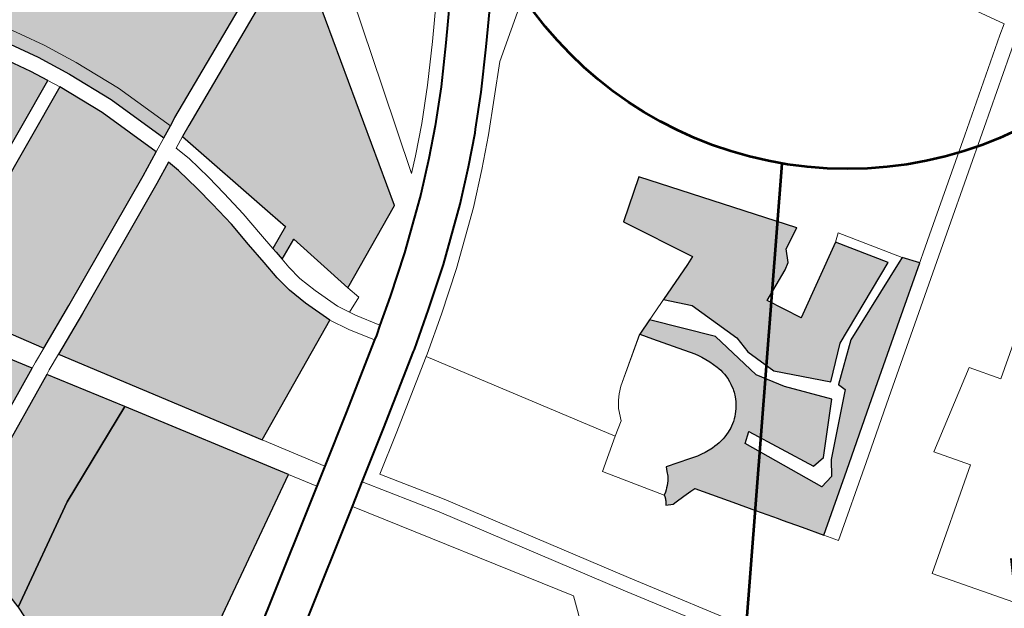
# Model space of a CAD drawing. Header units: metres. Extents: x 148316 to 148653, y 486436 to 486744.
# Tile 60 of 87: x 148553.6 to 148557.96, y 486720.18 to 486722.79. Entities that reach past the tile are written whole.
import ezdxf

# ---------------------------------------------------------------- set-up
doc = ezdxf.new("R2010")
doc.units = ezdxf.units.M
doc.header["$MEASUREMENT"] = 0
for name, color, linetype, lineweight in [('WVB-pen-brm-dik 018', 6, 'Continuous', 13), ('WVB-pen-dik 035', 1, 'Continuous', 40), ('WVB-raster-20%', 254, 'Continuous', 30), ('WVB-raster-60%', 253, 'Continuous', 30), ('WVB-tekst-dik 035', 1, 'Continuous', 40), ('WVB-tekst-dik 050', 1, 'Continuous', 53)]:
    doc.layers.add(name, color=color, linetype=linetype, lineweight=lineweight)
doc.styles.add('1 200   cursief   0.18', font='ITALICS.shx', dxfattribs={"height": 0.36})

# ---------------------------------------------------------------- blocks, each defined once
blk = doc.blocks.new('INZET')
at = {"layer": 'WVB-raster-20%'}
for points in [[(-0.05857, -0.074544), (-0.059032, -0.073172), (-0.059458, -0.072184), (-0.059808, -0.071472), (-0.060377, -0.070476), (-0.060714, -0.069999), (-0.060456, -0.069844), (-0.060348, -0.069779), (-0.059559, -0.069272), (-0.058893, -0.068824), (-0.058367, -0.068452), (-0.057858, -0.068079), (-0.056703, -0.069784), (-0.055396, -0.073106), (-0.055549, -0.073174), (-0.058112, -0.074323), (-0.058298, -0.074413)], [(-0.064934, -0.074328), (-0.065942, -0.072658), (-0.064998, -0.072222), (-0.064135, -0.071818), (-0.064095, -0.0718), (-0.062886, -0.071211), (-0.06212, -0.070804), (-0.061144, -0.070258), (-0.061014, -0.07018), (-0.060673, -0.070664), (-0.060117, -0.071636), (-0.059931, -0.072015)], [(-0.063443, -0.076798), (-0.064778, -0.074586), (-0.059797, -0.072283), (-0.059359, -0.073298), (-0.058887, -0.074698), (-0.059435, -0.074963), (-0.062445, -0.076348)], [(-0.067853, -0.078634), (-0.067922, -0.078497), (-0.068111, -0.078239), (-0.068533, -0.077817), (-0.069131, -0.077317), (-0.069274, -0.07714), (-0.069346, -0.077028), (-0.070268, -0.074666), (-0.069833, -0.074462), (-0.069138, -0.074145), (-0.068969, -0.074068), (-0.06843, -0.073812), (-0.068321, -0.073761), (-0.068082, -0.073648), (-0.067138, -0.073211), (-0.066462, -0.072897), (-0.065414, -0.074658), (-0.064231, -0.076503), (-0.063912, -0.077012), (-0.066439, -0.078201), (-0.06704, -0.078405), (-0.067602, -0.078547)]]:
    blk.add_hatch(color=256, dxfattribs=at).paths.add_polyline_path(points)
at = {"layer": 'WVB-raster-20%', "extrusion": (0, 0, -1)}
blk.add_hatch(color=256, dxfattribs=at).paths.add_polyline_path([(0.067238, -0.081145), (0.064994, -0.079877), (0.062732, -0.078896), (0.063725, -0.077311), (0.066308, -0.078526), (0.066941, -0.078741), (0.067501, -0.078883), (0.067915, -0.079026), (0.068243, -0.07921), (0.067495, -0.080311), (0.067322, -0.080657), (0.067246, -0.080846), (0.067238, -0.081138)])
at = {"layer": 'WVB-raster-20%', "ltscale": 0.5, "extrusion": (0, 0, -1)}
for points in [[(0.049664, -0.087527), (0.048998, -0.086942), (0.047093, -0.086105), (0.047782, -0.08506), (0.049376, -0.085986), (0.049768, -0.085237), (0.049051, -0.084915), (0.048901, -0.084818), (0.048763, -0.084548), (0.048297, -0.084303), (0.050498, -0.081354), (0.051349, -0.081966), (0.050549, -0.08348), (0.050744, -0.083563), (0.051623, -0.083885), (0.051184, -0.084365), (0.050794, -0.085518), (0.050776, -0.085914), (0.050551, -0.086592)], [(0.051761, -0.090203), (0.050512, -0.089323), (0.049262, -0.088444), (0.047626, -0.087292), (0.046527, -0.086517), (0.046777, -0.086196), (0.046888, -0.086242), (0.048758, -0.087022), (0.049561, -0.087668), (0.049503, -0.087846), (0.050657, -0.088932), (0.050868, -0.089243), (0.051175, -0.089305), (0.052004, -0.087539), (0.051783, -0.087366), (0.051058, -0.088822), (0.05077, -0.088797), (0.049869, -0.087848), (0.050557, -0.087015), (0.050923, -0.08644), (0.051165, -0.085221), (0.052137, -0.084073), (0.052503, -0.084207), (0.052331, -0.084453), (0.052051, -0.084854), (0.051759, -0.085273), (0.051717, -0.085345), (0.051676, -0.085417), (0.051633, -0.08551), (0.05159, -0.085604), (0.051557, -0.085702), (0.051524, -0.085799), (0.051513, -0.085848), (0.051502, -0.085897), (0.051495, -0.085958), (0.051487, -0.086018), (0.051484, -0.086139), (0.051491, -0.086216), (0.051497, -0.086277), (0.051521, -0.086396), (0.051532, -0.086433), (0.051544, -0.08647), (0.051582, -0.086565), (0.051631, -0.086656), (0.051656, -0.086697), (0.05169, -0.086743), (0.051724, -0.08679), (0.0518, -0.086875), (0.051843, -0.086914), (0.051886, -0.086952), (0.051932, -0.086986), (0.051979, -0.087019), (0.052028, -0.087048), (0.052078, -0.087077), (0.05212, -0.087096), (0.052163, -0.087115), (0.052221, -0.087134), (0.05228, -0.087154), (0.05234, -0.087167), (0.0524, -0.087181), (0.052461, -0.087188), (0.052523, -0.087195), (0.052584, -0.087196), (0.052652, -0.087196), (0.052839, -0.087183), (0.052931, -0.087167), (0.053023, -0.087151), (0.053113, -0.087125), (0.053203, -0.087099), (0.053466, -0.08702), (0.053728, -0.086941), (0.053775, -0.087037), (0.053821, -0.087133), (0.053851, -0.087173), (0.053881, -0.087214), (0.053916, -0.087252), (0.05395, -0.08729), (0.053989, -0.087325), (0.054027, -0.087359), (0.054069, -0.087389), (0.054128, -0.087432), (0.054129, -0.087437), (0.05413, -0.08744), (0.054131, -0.087444), (0.054132, -0.087448), (0.054132, -0.08745), (0.054133, -0.087454), (0.054134, -0.087457), (0.054135, -0.087461), (0.054136, -0.087465), (0.054137, -0.087468), (0.054138, -0.087472), (0.054139, -0.087476), (0.054141, -0.087479), (0.054142, -0.087483), (0.054143, -0.087487), (0.054145, -0.087491), (0.054146, -0.087494), (0.054147, -0.087497), (0.054149, -0.087501), (0.05415, -0.087504), (0.054151, -0.087507), (0.054153, -0.08751), (0.054154, -0.087513), (0.054155, -0.087516), (0.054157, -0.087519), (0.054158, -0.087522), (0.054159, -0.087524), (0.054161, -0.087527), (0.054162, -0.08753), (0.054164, -0.087533), (0.054165, -0.087535), (0.054166, -0.087537), (0.054168, -0.087541), (0.054169, -0.087543), (0.054171, -0.087546), (0.054173, -0.087549), (0.054174, -0.087552), (0.054176, -0.087554), (0.054177, -0.087557), (0.054179, -0.087559), (0.054181, -0.087562), (0.054184, -0.087566), (0.054228, -0.087627), (0.05408, -0.087706), (0.053998, -0.087705), (0.053788, -0.087702), (0.053599, -0.087699), (0.05349, -0.087698), (0.053266, -0.088023), (0.053041, -0.088348), (0.05298, -0.088438), (0.052677, -0.088876), (0.052374, -0.089314), (0.052317, -0.089398), (0.052052, -0.089781)]]:
    blk.add_hatch(color=256, dxfattribs=at).paths.add_polyline_path(points)
at = {"layer": 'WVB-raster-60%'}
for points in [[(-0.057173, -0.079618), (-0.057525, -0.078043), (-0.057998, -0.078257), (-0.058015, -0.07805), (-0.058025, -0.07794), (-0.057512, -0.077707), (-0.057617, -0.07727), (-0.058215, -0.074761), (-0.057964, -0.07464), (-0.055407, -0.073494), (-0.054079, -0.072909), (-0.054005, -0.074008), (-0.055278, -0.078727)], [(-0.068062, -0.086399), (-0.068063, -0.086397), (-0.06817, -0.086148), (-0.068307, -0.08585), (-0.068718, -0.08513), (-0.068772, -0.085039), (-0.069228, -0.084276), (-0.069385, -0.084006), (-0.069445, -0.083902), (-0.069777, -0.083329), (-0.069879, -0.08316), (-0.069426, -0.082918), (-0.069264, -0.082855), (-0.069093, -0.082819), (-0.068851, -0.082788), (-0.0685, -0.08273), (-0.068265, -0.082663), (-0.068053, -0.082583), (-0.067879, -0.082465), (-0.067718, -0.08232), (-0.067522, -0.082116), (-0.067368, -0.081881), (-0.067306, -0.081665), (-0.067246, -0.081402), (-0.067238, -0.081145), (-0.064994, -0.079877), (-0.062732, -0.078896), (-0.060647, -0.082227)]]:
    blk.add_hatch(color=256, dxfattribs=at).paths.add_polyline_path(points)
at = {"layer": 'WVB-raster-60%', "extrusion": (0, 0, -1)}
blk.add_hatch(color=256, dxfattribs=at).paths.add_polyline_path([(0.060677, -0.081265), (0.057918, -0.079968), (0.058137, -0.079352), (0.058263, -0.07891), (0.058327, -0.078527), (0.058364, -0.078081), (0.058413, -0.077556), (0.058461, -0.076974), (0.058546, -0.07637), (0.058618, -0.075886), (0.058726, -0.075322), (0.058799, -0.075044), (0.059285, -0.075279), (0.0623, -0.076667), (0.063258, -0.077099)])
at = {"layer": 'WVB-pen-brm-dik 018'}
for p, q in [((-0.060377, -0.070476), (-0.059808, -0.071472)), ((-0.059808, -0.071472), (-0.060377, -0.070476)), ((-0.059543, -0.071331), (-0.060124, -0.070315)), ((-0.060673, -0.070664), (-0.060117, -0.071636)), ((-0.059186, -0.072058), (-0.059543, -0.071331)), ((-0.059808, -0.071472), (-0.059458, -0.072184)), ((-0.059458, -0.072184), (-0.059808, -0.071472)), ((-0.060117, -0.071636), (-0.059931, -0.072015)), ((-0.059931, -0.072015), (-0.064934, -0.074328)), ((-0.059797, -0.072283), (-0.059931, -0.072015)), ((-0.059931, -0.072015), (-0.059797, -0.072283)), ((-0.059458, -0.072184), (-0.059032, -0.073172)), ((-0.059032, -0.073172), (-0.059458, -0.072184)), ((-0.058752, -0.073065), (-0.059186, -0.072058)), ((-0.064778, -0.074586), (-0.059797, -0.072283)), ((-0.059797, -0.072283), (-0.059359, -0.073298)), ((-0.058298, -0.074413), (-0.058752, -0.073065)), ((-0.059359, -0.073298), (-0.058887, -0.074698)), ((-0.059032, -0.073172), (-0.05857, -0.074544)), ((-0.05857, -0.074544), (-0.059032, -0.073172)), ((-0.055549, -0.073174), (-0.058112, -0.074323)), ((-0.057964, -0.07464), (-0.055407, -0.073494)), ((-0.054005, -0.074008), (-0.055278, -0.078727)), ((-0.053239, -0.074012), (-0.053974, -0.076436)), ((-0.053239, -0.074012), (-0.053974, -0.076436)), ((-0.05857, -0.074544), (-0.058298, -0.074413)), ((-0.058298, -0.074413), (-0.05857, -0.074544)), ((-0.058112, -0.074323), (-0.058298, -0.074413)), ((-0.063443, -0.076798), (-0.064778, -0.074586)), ((-0.05857, -0.074544), (-0.058887, -0.074698)), ((-0.058887, -0.074698), (-0.05857, -0.074544)), ((-0.058215, -0.074761), (-0.057964, -0.07464)), ((-0.058887, -0.074698), (-0.059435, -0.074963)), ((-0.058215, -0.074761), (-0.058478, -0.074889)), ((-0.058478, -0.074889), (-0.058215, -0.074761)), ((-0.057617, -0.07727), (-0.058215, -0.074761)), ((-0.059435, -0.074963), (-0.062445, -0.076348)), ((-0.059285, -0.075279), (-0.058799, -0.075044)), ((-0.058799, -0.075044), (-0.058726, -0.075322)), ((-0.058478, -0.074889), (-0.058385, -0.075244)), ((-0.058385, -0.075244), (-0.058478, -0.074889)), ((-0.0623, -0.076667), (-0.059285, -0.075279)), ((-0.058385, -0.075244), (-0.058273, -0.075827)), ((-0.058273, -0.075827), (-0.058385, -0.075244)), ((-0.058726, -0.075322), (-0.058618, -0.075886)), ((-0.052484, -0.076256), (-0.051802, -0.075463)), ((-0.052484, -0.076256), (-0.051802, -0.075463)), ((-0.052258, -0.076453), (-0.05157, -0.075653)), ((-0.04891, -0.075663), (-0.051527, -0.077486)), ((-0.051527, -0.077486), (-0.04891, -0.075663)), ((-0.058618, -0.075886), (-0.058546, -0.07637)), ((-0.058273, -0.075827), (-0.058199, -0.07632)), ((-0.058199, -0.07632), (-0.058273, -0.075827)), ((-0.062445, -0.076348), (-0.063443, -0.076798)), ((-0.058546, -0.07637), (-0.058461, -0.076974)), ((-0.058199, -0.07632), (-0.058113, -0.076936)), ((-0.058113, -0.076936), (-0.058199, -0.07632)), ((-0.053131, -0.076982), (-0.052484, -0.076256)), ((-0.053131, -0.076982), (-0.052484, -0.076256)), ((-0.050872, -0.076222), (-0.051581, -0.077046)), ((-0.064231, -0.076503), (-0.063912, -0.077012)), ((-0.053974, -0.076436), (-0.054555, -0.078371)), ((-0.053974, -0.076436), (-0.054555, -0.078371)), ((-0.052911, -0.077187), (-0.052258, -0.076453)), ((-0.063769, -0.076945), (-0.063443, -0.076798)), ((-0.063443, -0.076798), (-0.063769, -0.076945)), ((-0.063258, -0.077099), (-0.0623, -0.076667)), ((-0.063912, -0.077012), (-0.066439, -0.078201)), ((-0.063912, -0.077012), (-0.063769, -0.076945)), ((-0.063769, -0.076945), (-0.063912, -0.077012)), ((-0.058461, -0.076974), (-0.058413, -0.077556)), ((-0.058113, -0.076936), (-0.058064, -0.077525)), ((-0.058064, -0.077525), (-0.058113, -0.076936)), ((-0.05373, -0.077598), (-0.053131, -0.076982)), ((-0.05373, -0.077598), (-0.053131, -0.076982)), ((-0.063623, -0.077263), (-0.063725, -0.077311)), ((-0.063725, -0.077311), (-0.063623, -0.077263)), ((-0.063258, -0.077099), (-0.063623, -0.077263)), ((-0.063623, -0.077263), (-0.063258, -0.077099)), ((-0.060677, -0.081265), (-0.063258, -0.077099)), ((-0.053519, -0.077811), (-0.052911, -0.077187)), ((-0.051581, -0.077046), (-0.052252, -0.0778)), ((-0.066308, -0.078526), (-0.063725, -0.077311)), ((-0.063725, -0.077311), (-0.062732, -0.078896)), ((-0.057512, -0.077707), (-0.057617, -0.07727)), ((-0.058413, -0.077556), (-0.058364, -0.078081)), ((-0.058064, -0.077525), (-0.058025, -0.07794)), ((-0.058025, -0.07794), (-0.058064, -0.077525)), ((-0.054261, -0.078105), (-0.05373, -0.077598)), ((-0.054261, -0.078105), (-0.05373, -0.077598)), ((-0.051527, -0.077486), (-0.052675, -0.078664)), ((-0.052675, -0.078664), (-0.051527, -0.077486)), ((-0.058025, -0.07794), (-0.057512, -0.077707)), ((-0.054056, -0.078324), (-0.053519, -0.077811)), ((-0.052252, -0.0778), (-0.052829, -0.078392)), ((-0.058364, -0.078081), (-0.058327, -0.078527)), ((-0.058015, -0.07805), (-0.058025, -0.07794)), ((-0.057998, -0.078257), (-0.058015, -0.07805)), ((-0.057525, -0.078043), (-0.057998, -0.078257)), ((-0.057173, -0.079618), (-0.057525, -0.078043)), ((-0.054555, -0.078371), (-0.054261, -0.078105)), ((-0.054555, -0.078371), (-0.054261, -0.078105)), ((-0.057998, -0.078257), (-0.057979, -0.078483)), ((-0.057979, -0.078483), (-0.057998, -0.078257)), ((-0.054655, -0.078867), (-0.054056, -0.078324)), ((-0.058327, -0.078527), (-0.058263, -0.07891)), ((-0.057979, -0.078483), (-0.057921, -0.078833)), ((-0.057921, -0.078833), (-0.057979, -0.078483)), ((-0.052886, -0.078451), (-0.053443, -0.078983)), ((-0.052829, -0.078392), (-0.052886, -0.078451)), ((-0.055278, -0.078727), (-0.057173, -0.079618)), ((-0.052675, -0.078664), (-0.053239, -0.079203)), ((-0.053239, -0.079203), (-0.052675, -0.078664)), ((-0.062732, -0.078896), (-0.060647, -0.082227)), ((-0.058263, -0.07891), (-0.058137, -0.079352)), ((-0.057921, -0.078833), (-0.057803, -0.079245)), ((-0.057803, -0.079245), (-0.057921, -0.078833)), ((-0.055703, -0.079714), (-0.054719, -0.078919)), ((-0.054719, -0.078919), (-0.054655, -0.078867)), ((-0.053443, -0.078983), (-0.05407, -0.079551)), ((-0.053239, -0.079203), (-0.053874, -0.079779)), ((-0.053874, -0.079779), (-0.053239, -0.079203)), ((-0.058137, -0.079352), (-0.057918, -0.079968)), ((-0.057803, -0.079245), (-0.057599, -0.079818)), ((-0.057599, -0.079818), (-0.057803, -0.079245)), ((-0.057103, -0.079929), (-0.057173, -0.079618)), ((-0.057173, -0.079618), (-0.057103, -0.079929)), ((-0.05407, -0.079551), (-0.055153, -0.080427)), ((-0.057599, -0.079818), (-0.057461, -0.080078)), ((-0.057461, -0.080078), (-0.057599, -0.079818)), ((-0.056523, -0.080318), (-0.055703, -0.079714)), ((-0.053874, -0.079779), (-0.05497, -0.080665)), ((-0.05497, -0.080665), (-0.053874, -0.079779)), ((-0.057918, -0.079968), (-0.060677, -0.081265)), ((-0.057694, -0.080387), (-0.057918, -0.079968)), ((-0.057918, -0.079968), (-0.057694, -0.080387)), ((-0.057461, -0.080078), (-0.057103, -0.079929)), ((-0.057103, -0.079929), (-0.057461, -0.080078)), ((-0.057391, -0.080212), (-0.057461, -0.080078)), ((-0.057461, -0.080078), (-0.057391, -0.080212)), ((-0.057075, -0.080703), (-0.057391, -0.080212)), ((-0.057391, -0.080212), (-0.057075, -0.080703)), ((-0.057075, -0.080703), (-0.056523, -0.080318)), ((-0.057363, -0.080901), (-0.057694, -0.080387)), ((-0.057694, -0.080387), (-0.057363, -0.080901)), ((-0.055153, -0.080427), (-0.055999, -0.081049)), ((-0.057273, -0.080842), (-0.057075, -0.080703)), ((-0.05497, -0.080665), (-0.055824, -0.081293)), ((-0.055824, -0.081293), (-0.05497, -0.080665)), ((-0.058831, -0.081864), (-0.057363, -0.080901)), ((-0.057363, -0.080901), (-0.057273, -0.080842)), ((-0.055999, -0.081049), (-0.056769, -0.081587)), ((-0.060677, -0.081265), (-0.059885, -0.082543)), ((-0.059885, -0.082543), (-0.060677, -0.081265)), ((-0.055824, -0.081293), (-0.0566, -0.081836)), ((-0.0566, -0.081836), (-0.055824, -0.081293)), ((-0.056811, -0.081615), (-0.05834, -0.082618)), ((-0.056769, -0.081587), (-0.056811, -0.081615)), ((-0.041933, -0.083289), (-0.042877, -0.081619)), ((-0.042877, -0.081619), (-0.041933, -0.083289)), ((-0.0566, -0.081836), (-0.056646, -0.081866)), ((-0.056646, -0.081866), (-0.0566, -0.081836)), ((-0.059885, -0.082543), (-0.058831, -0.081864)), ((-0.056646, -0.081866), (-0.058177, -0.08287)), ((-0.058177, -0.08287), (-0.056646, -0.081866)), ((-0.056646, -0.081866), (-0.054252, -0.085732)), ((-0.054252, -0.085732), (-0.056646, -0.081866)), ((-0.060647, -0.082227), (-0.068062, -0.086399)), ((-0.060287, -0.082802), (-0.060647, -0.082227)), ((-0.060647, -0.082227), (-0.060287, -0.082802)), ((-0.060287, -0.082802), (-0.059885, -0.082543)), ((-0.05834, -0.082618), (-0.059411, -0.083308)), ((-0.062743, -0.084383), (-0.060287, -0.082802)), ((-0.058177, -0.08287), (-0.058994, -0.083396)), ((-0.058994, -0.083396), (-0.058177, -0.08287)), ((-0.059411, -0.083308), (-0.059904, -0.083625)), ((-0.058406, -0.084836), (-0.059411, -0.083308)), ((-0.059411, -0.083308), (-0.058406, -0.084836)), ((-0.042154, -0.083437), (-0.041933, -0.083289)), ((-0.041933, -0.083289), (-0.042154, -0.083437)), ((-0.058994, -0.083396), (-0.058152, -0.084675)), ((-0.058152, -0.084675), (-0.058994, -0.083396)), ((-0.044073, -0.084788), (-0.042154, -0.083437)), ((-0.042154, -0.083437), (-0.044073, -0.084788)), ((-0.059904, -0.083625), (-0.062259, -0.085142)), ((-0.059904, -0.083625), (-0.057063, -0.088081)), ((-0.057063, -0.088081), (-0.059904, -0.083625)), ((-0.041896, -0.083681), (-0.043627, -0.0849)), ((-0.043627, -0.0849), (-0.041896, -0.083681)), ((-0.052503, -0.084207), (-0.053508, -0.084902)), ((-0.053508, -0.084902), (-0.052504, -0.084208)), ((-0.052051, -0.084854), (-0.052503, -0.084207)), ((-0.052331, -0.084453), (-0.052051, -0.084854)), ((-0.058152, -0.084675), (-0.055832, -0.088457)), ((-0.055832, -0.088457), (-0.058152, -0.084675)), ((-0.056087, -0.088615), (-0.058406, -0.084836)), ((-0.058406, -0.084836), (-0.056087, -0.088615)), ((-0.053638, -0.085018), (-0.053508, -0.084902)), ((-0.053508, -0.084902), (-0.053638, -0.085018)), ((-0.052051, -0.084854), (-0.051759, -0.085273)), ((-0.051759, -0.085273), (-0.052051, -0.084854)), ((-0.045991, -0.086139), (-0.044073, -0.084788)), ((-0.044073, -0.084788), (-0.045991, -0.086139)), ((-0.043627, -0.0849), (-0.045545, -0.086251)), ((-0.045545, -0.086251), (-0.043627, -0.0849)), ((-0.053732, -0.085126), (-0.053638, -0.085018)), ((-0.053638, -0.085018), (-0.053732, -0.085126)), ((-0.053951, -0.08553), (-0.053838, -0.085279)), ((-0.053838, -0.085279), (-0.053951, -0.08553)), ((-0.053838, -0.085279), (-0.053732, -0.085126)), ((-0.053732, -0.085126), (-0.053838, -0.085279)), ((-0.051759, -0.085273), (-0.051717, -0.085345)), ((-0.051717, -0.085345), (-0.051759, -0.085273)), ((-0.054252, -0.085732), (-0.053951, -0.08553)), ((-0.053951, -0.08553), (-0.054252, -0.085732)), ((-0.051717, -0.085345), (-0.051676, -0.085417)), ((-0.051676, -0.085417), (-0.051717, -0.085345)), ((-0.051676, -0.085417), (-0.051633, -0.08551)), ((-0.051633, -0.08551), (-0.051676, -0.085417)), ((-0.051633, -0.08551), (-0.05159, -0.085604)), ((-0.05159, -0.085604), (-0.051633, -0.08551)), ((-0.054937, -0.086207), (-0.054252, -0.085732)), ((-0.054252, -0.085732), (-0.054937, -0.086207)), ((-0.05159, -0.085604), (-0.051557, -0.085702)), ((-0.051557, -0.085702), (-0.05159, -0.085604)), ((-0.051557, -0.085702), (-0.051524, -0.085799)), ((-0.051524, -0.085799), (-0.051557, -0.085702)), ((-0.046557, -0.089654), (-0.040763, -0.085589)), ((-0.040763, -0.085589), (-0.046557, -0.089654)), ((-0.051524, -0.085799), (-0.051513, -0.085848)), ((-0.051513, -0.085848), (-0.051524, -0.085799)), ((-0.051513, -0.085848), (-0.051502, -0.085897)), ((-0.051502, -0.085897), (-0.051513, -0.085848)), ((-0.051502, -0.085897), (-0.051495, -0.085958)), ((-0.051495, -0.085958), (-0.051502, -0.085897)), ((-0.051495, -0.085958), (-0.051487, -0.086018)), ((-0.051487, -0.086018), (-0.051495, -0.085958)), ((-0.054128, -0.087432), (-0.054937, -0.086207)), ((-0.054937, -0.086207), (-0.054128, -0.087432)), ((-0.051484, -0.086139), (-0.051491, -0.086216)), ((-0.051491, -0.086216), (-0.051484, -0.086139)), ((-0.051487, -0.086018), (-0.051484, -0.086139)), ((-0.051484, -0.086139), (-0.051487, -0.086018)), ((-0.047626, -0.087292), (-0.045991, -0.086139)), ((-0.045991, -0.086139), (-0.047626, -0.087292)), ((-0.051521, -0.086396), (-0.051532, -0.086433)), ((-0.051532, -0.086433), (-0.051521, -0.086396)), ((-0.051497, -0.086277), (-0.051521, -0.086396)), ((-0.051521, -0.086396), (-0.051497, -0.086277)), ((-0.051491, -0.086216), (-0.051497, -0.086277)), ((-0.051497, -0.086277), (-0.051491, -0.086216)), ((-0.045545, -0.086251), (-0.047181, -0.087404)), ((-0.047181, -0.087404), (-0.045545, -0.086251)), ((-0.051582, -0.086565), (-0.051631, -0.086656)), ((-0.051631, -0.086656), (-0.051582, -0.086565)), ((-0.051544, -0.08647), (-0.051582, -0.086565)), ((-0.051582, -0.086565), (-0.051544, -0.08647)), ((-0.051532, -0.086433), (-0.051544, -0.08647)), ((-0.051544, -0.08647), (-0.051532, -0.086433)), ((-0.051724, -0.08679), (-0.0518, -0.086875)), ((-0.0518, -0.086875), (-0.051724, -0.08679)), ((-0.05169, -0.086743), (-0.051724, -0.08679)), ((-0.051724, -0.08679), (-0.05169, -0.086743)), ((-0.051656, -0.086697), (-0.05169, -0.086743)), ((-0.05169, -0.086743), (-0.051656, -0.086697)), ((-0.051631, -0.086656), (-0.051656, -0.086697)), ((-0.051656, -0.086697), (-0.051631, -0.086656)), ((-0.053775, -0.087037), (-0.053821, -0.087133)), ((-0.053821, -0.087133), (-0.053775, -0.087037)), ((-0.053728, -0.086941), (-0.053775, -0.087037)), ((-0.053775, -0.087037), (-0.053728, -0.086941)), ((-0.053466, -0.08702), (-0.053728, -0.086941)), ((-0.053728, -0.086941), (-0.053466, -0.08702)), ((-0.053203, -0.087099), (-0.053466, -0.08702)), ((-0.053466, -0.08702), (-0.053203, -0.087099)), ((-0.052078, -0.087077), (-0.05212, -0.087096)), ((-0.05212, -0.087096), (-0.052078, -0.087077)), ((-0.052028, -0.087048), (-0.052078, -0.087077)), ((-0.052078, -0.087077), (-0.052028, -0.087048)), ((-0.051979, -0.087019), (-0.052028, -0.087048)), ((-0.052028, -0.087048), (-0.051979, -0.087019)), ((-0.051932, -0.086986), (-0.051979, -0.087019)), ((-0.051979, -0.087019), (-0.051932, -0.086986)), ((-0.051886, -0.086952), (-0.051932, -0.086986)), ((-0.051932, -0.086986), (-0.051886, -0.086952)), ((-0.051843, -0.086914), (-0.051886, -0.086952)), ((-0.051886, -0.086952), (-0.051843, -0.086914)), ((-0.0518, -0.086875), (-0.051843, -0.086914)), ((-0.051843, -0.086914), (-0.0518, -0.086875)), ((-0.05395, -0.08729), (-0.053989, -0.087325)), ((-0.053989, -0.087325), (-0.05395, -0.08729)), ((-0.053916, -0.087252), (-0.05395, -0.08729)), ((-0.05395, -0.08729), (-0.053916, -0.087252)), ((-0.053881, -0.087214), (-0.053916, -0.087252)), ((-0.053916, -0.087252), (-0.053881, -0.087214)), ((-0.053851, -0.087173), (-0.053881, -0.087214)), ((-0.053881, -0.087214), (-0.053851, -0.087173)), ((-0.053821, -0.087133), (-0.053851, -0.087173)), ((-0.053851, -0.087173), (-0.053821, -0.087133)), ((-0.053113, -0.087125), (-0.053203, -0.087099)), ((-0.053203, -0.087099), (-0.053113, -0.087125)), ((-0.053023, -0.087151), (-0.053113, -0.087125)), ((-0.053113, -0.087125), (-0.053023, -0.087151)), ((-0.052931, -0.087167), (-0.053023, -0.087151)), ((-0.053023, -0.087151), (-0.052931, -0.087167)), ((-0.052839, -0.087183), (-0.052931, -0.087167)), ((-0.052931, -0.087167), (-0.052839, -0.087183)), ((-0.052652, -0.087196), (-0.052839, -0.087183)), ((-0.052839, -0.087183), (-0.052652, -0.087196)), ((-0.052584, -0.087196), (-0.052652, -0.087196)), ((-0.052652, -0.087196), (-0.052584, -0.087196)), ((-0.052523, -0.087195), (-0.052584, -0.087196)), ((-0.052584, -0.087196), (-0.052523, -0.087195)), ((-0.052461, -0.087188), (-0.052523, -0.087195)), ((-0.052523, -0.087195), (-0.052461, -0.087188)), ((-0.0524, -0.087181), (-0.052461, -0.087188)), ((-0.052461, -0.087188), (-0.0524, -0.087181)), ((-0.05234, -0.087167), (-0.0524, -0.087181)), ((-0.0524, -0.087181), (-0.05234, -0.087167)), ((-0.05228, -0.087154), (-0.05234, -0.087167)), ((-0.05234, -0.087167), (-0.05228, -0.087154)), ((-0.052221, -0.087134), (-0.05228, -0.087154)), ((-0.05228, -0.087154), (-0.052221, -0.087134)), ((-0.052163, -0.087115), (-0.052221, -0.087134)), ((-0.052221, -0.087134), (-0.052163, -0.087115)), ((-0.05212, -0.087096), (-0.052163, -0.087115)), ((-0.052163, -0.087115), (-0.05212, -0.087096)), ((-0.049262, -0.088444), (-0.047626, -0.087292)), ((-0.047626, -0.087292), (-0.049262, -0.088444)), ((-0.054158, -0.087522), (-0.054159, -0.087524)), ((-0.054159, -0.087524), (-0.054158, -0.087522)), ((-0.054157, -0.087519), (-0.054158, -0.087522)), ((-0.054158, -0.087522), (-0.054157, -0.087519)), ((-0.054155, -0.087516), (-0.054157, -0.087519)), ((-0.054157, -0.087519), (-0.054155, -0.087516)), ((-0.054154, -0.087513), (-0.054155, -0.087516)), ((-0.054155, -0.087516), (-0.054154, -0.087513)), ((-0.054153, -0.08751), (-0.054154, -0.087513)), ((-0.054154, -0.087513), (-0.054153, -0.08751)), ((-0.054151, -0.087507), (-0.054153, -0.08751)), ((-0.054153, -0.08751), (-0.054151, -0.087507)), ((-0.05415, -0.087504), (-0.054151, -0.087507)), ((-0.054151, -0.087507), (-0.05415, -0.087504)), ((-0.054149, -0.087501), (-0.05415, -0.087504)), ((-0.05415, -0.087504), (-0.054149, -0.087501)), ((-0.054147, -0.087497), (-0.054149, -0.087501)), ((-0.054149, -0.087501), (-0.054147, -0.087497)), ((-0.054146, -0.087494), (-0.054147, -0.087497)), ((-0.054147, -0.087497), (-0.054146, -0.087494)), ((-0.054145, -0.087491), (-0.054146, -0.087494)), ((-0.054146, -0.087494), (-0.054145, -0.087491)), ((-0.054143, -0.087487), (-0.054145, -0.087491)), ((-0.054145, -0.087491), (-0.054143, -0.087487)), ((-0.054142, -0.087483), (-0.054143, -0.087487)), ((-0.054143, -0.087487), (-0.054142, -0.087483)), ((-0.054141, -0.087479), (-0.054142, -0.087483)), ((-0.054142, -0.087483), (-0.054141, -0.087479)), ((-0.054139, -0.087476), (-0.054141, -0.087479)), ((-0.054141, -0.087479), (-0.054139, -0.087476)), ((-0.054138, -0.087472), (-0.054139, -0.087476)), ((-0.054139, -0.087476), (-0.054138, -0.087472)), ((-0.054137, -0.087468), (-0.054138, -0.087472)), ((-0.054138, -0.087472), (-0.054137, -0.087468)), ((-0.054136, -0.087465), (-0.054137, -0.087468)), ((-0.054137, -0.087468), (-0.054136, -0.087465)), ((-0.054135, -0.087461), (-0.054136, -0.087465)), ((-0.054136, -0.087465), (-0.054135, -0.087461)), ((-0.054134, -0.087457), (-0.054135, -0.087461)), ((-0.054135, -0.087461), (-0.054134, -0.087457)), ((-0.054133, -0.087454), (-0.054134, -0.087457)), ((-0.054134, -0.087457), (-0.054133, -0.087454)), ((-0.054132, -0.08745), (-0.054133, -0.087454)), ((-0.054133, -0.087454), (-0.054132, -0.08745)), ((-0.054131, -0.087444), (-0.054132, -0.087448)), ((-0.054132, -0.087448), (-0.054131, -0.087444)), ((-0.054132, -0.087448), (-0.054132, -0.08745)), ((-0.054132, -0.08745), (-0.054132, -0.087448)), ((-0.05413, -0.08744), (-0.054131, -0.087444)), ((-0.054131, -0.087444), (-0.05413, -0.08744)), ((-0.054129, -0.087437), (-0.05413, -0.08744)), ((-0.05413, -0.08744), (-0.054129, -0.087437)), ((-0.054128, -0.087433), (-0.054129, -0.087437)), ((-0.054129, -0.087437), (-0.054128, -0.087433)), ((-0.054069, -0.087389), (-0.054128, -0.087432)), ((-0.054128, -0.087432), (-0.054069, -0.087389)), ((-0.054128, -0.087432), (-0.054128, -0.087433)), ((-0.054128, -0.087433), (-0.054128, -0.087432)), ((-0.054027, -0.087359), (-0.054069, -0.087389)), ((-0.054069, -0.087389), (-0.054027, -0.087359)), ((-0.053989, -0.087325), (-0.054027, -0.087359)), ((-0.054027, -0.087359), (-0.053989, -0.087325)), ((-0.047181, -0.087404), (-0.048817, -0.088556)), ((-0.048817, -0.088556), (-0.047181, -0.087404)), ((-0.054184, -0.087566), (-0.054228, -0.087627)), ((-0.054228, -0.087627), (-0.054184, -0.087566)), ((-0.054228, -0.087627), (-0.05408, -0.087706)), ((-0.05408, -0.087706), (-0.054228, -0.087627)), ((-0.054181, -0.087562), (-0.054184, -0.087566)), ((-0.054184, -0.087566), (-0.054181, -0.087562)), ((-0.054179, -0.087559), (-0.054181, -0.087562)), ((-0.054181, -0.087562), (-0.054179, -0.087559)), ((-0.054177, -0.087557), (-0.054179, -0.087559)), ((-0.054179, -0.087559), (-0.054177, -0.087557)), ((-0.054176, -0.087554), (-0.054177, -0.087557)), ((-0.054177, -0.087557), (-0.054176, -0.087554)), ((-0.054174, -0.087552), (-0.054176, -0.087554)), ((-0.054176, -0.087554), (-0.054174, -0.087552)), ((-0.054173, -0.087549), (-0.054174, -0.087552)), ((-0.054174, -0.087552), (-0.054173, -0.087549)), ((-0.054171, -0.087546), (-0.054173, -0.087549)), ((-0.054173, -0.087549), (-0.054171, -0.087546)), ((-0.054169, -0.087543), (-0.054171, -0.087546)), ((-0.054171, -0.087546), (-0.054169, -0.087543)), ((-0.054168, -0.087541), (-0.054169, -0.087543)), ((-0.054169, -0.087543), (-0.054168, -0.087541)), ((-0.054166, -0.087537), (-0.054168, -0.087541)), ((-0.054168, -0.087541), (-0.054166, -0.087537)), ((-0.054165, -0.087535), (-0.054166, -0.087537)), ((-0.054166, -0.087537), (-0.054165, -0.087535)), ((-0.054164, -0.087533), (-0.054165, -0.087535)), ((-0.054165, -0.087535), (-0.054164, -0.087533)), ((-0.054162, -0.08753), (-0.054164, -0.087533)), ((-0.054164, -0.087533), (-0.054162, -0.08753)), ((-0.054161, -0.087527), (-0.054162, -0.08753)), ((-0.054162, -0.08753), (-0.054161, -0.087527)), ((-0.054159, -0.087524), (-0.054161, -0.087527)), ((-0.054161, -0.087527), (-0.054159, -0.087524)), ((-0.05408, -0.087706), (-0.053998, -0.087705)), ((-0.053998, -0.087705), (-0.05408, -0.087706)), ((-0.053998, -0.087705), (-0.053788, -0.087702)), ((-0.053788, -0.087702), (-0.053998, -0.087705)), ((-0.053788, -0.087702), (-0.053599, -0.087699)), ((-0.053599, -0.087699), (-0.053788, -0.087702)), ((-0.053599, -0.087699), (-0.05349, -0.087698)), ((-0.05349, -0.087698), (-0.053599, -0.087699)), ((-0.05349, -0.087698), (-0.053266, -0.088023)), ((-0.053266, -0.088023), (-0.05349, -0.087698)), ((-0.057063, -0.088081), (-0.05746, -0.089161)), ((-0.05746, -0.089161), (-0.057063, -0.088081)), ((-0.053266, -0.088023), (-0.053041, -0.088348)), ((-0.053041, -0.088348), (-0.053266, -0.088023)), ((-0.053041, -0.088348), (-0.05298, -0.088438)), ((-0.05298, -0.088438), (-0.053041, -0.088348)), ((-0.055832, -0.088457), (-0.053393, -0.092355)), ((-0.053393, -0.092355), (-0.055832, -0.088457)), ((-0.05298, -0.088438), (-0.052677, -0.088876)), ((-0.052677, -0.088876), (-0.05298, -0.088438)), ((-0.050512, -0.089323), (-0.049262, -0.088444)), ((-0.049262, -0.088444), (-0.050512, -0.089323)), ((-0.048817, -0.088556), (-0.050066, -0.089435)), ((-0.050066, -0.089435), (-0.048817, -0.088556)), ((-0.053647, -0.092515), (-0.056087, -0.088615)), ((-0.056087, -0.088615), (-0.053647, -0.092515)), ((-0.052677, -0.088876), (-0.052374, -0.089314)), ((-0.052374, -0.089314), (-0.052677, -0.088876)), ((-0.048701, -0.090116), (-0.046979, -0.089042)), ((-0.046979, -0.089042), (-0.048701, -0.090116)), ((-0.046979, -0.089042), (-0.046557, -0.089654)), ((-0.046557, -0.089654), (-0.046979, -0.089042)), ((-0.052374, -0.089314), (-0.052317, -0.089398)), ((-0.052317, -0.089398), (-0.052374, -0.089314)), ((-0.052317, -0.089398), (-0.052052, -0.089781)), ((-0.052052, -0.089781), (-0.052317, -0.089398)), ((-0.051761, -0.090203), (-0.050512, -0.089323)), ((-0.050512, -0.089323), (-0.051761, -0.090203)), ((-0.050066, -0.089435), (-0.051563, -0.090489)), ((-0.051563, -0.090489), (-0.050066, -0.089435)), ((-0.052052, -0.089781), (-0.051761, -0.090203)), ((-0.051761, -0.090203), (-0.052052, -0.089781)), ((-0.048207, -0.090819), (-0.048701, -0.090116)), ((-0.048701, -0.090116), (-0.048207, -0.090819)), ((-0.051563, -0.090489), (-0.051761, -0.090203)), ((-0.051761, -0.090203), (-0.051563, -0.090489)), ((-0.050297, -0.092284), (-0.048207, -0.090819)), ((-0.048207, -0.090819), (-0.050297, -0.092284)), ((-0.048964, -0.094173), (-0.050297, -0.092284)), ((-0.050297, -0.092284), (-0.048964, -0.094173))]:
    blk.add_line(p, q, dxfattribs=at)
at = {"layer": 'WVB-pen-brm-dik 018', "ltscale": 0.5}
for p, q in [((-0.051349, -0.081966), (-0.050498, -0.081354)), ((-0.050498, -0.081354), (-0.048297, -0.084303)), ((-0.050549, -0.08348), (-0.051349, -0.081966)), ((-0.052503, -0.084207), (-0.050744, -0.083563)), ((-0.050744, -0.083563), (-0.050549, -0.08348)), ((-0.051184, -0.084365), (-0.051623, -0.083885)), ((-0.052137, -0.084073), (-0.051165, -0.085221)), ((-0.050794, -0.085518), (-0.051184, -0.084365)), ((-0.048297, -0.084303), (-0.048763, -0.084548)), ((-0.048763, -0.084548), (-0.048901, -0.084818)), ((-0.048901, -0.084818), (-0.049051, -0.084915)), ((-0.049051, -0.084915), (-0.049768, -0.085237)), ((-0.049376, -0.085986), (-0.047782, -0.08506)), ((-0.047617, -0.084926), (-0.047782, -0.08506)), ((-0.047782, -0.08506), (-0.047093, -0.086105)), ((-0.046777, -0.086196), (-0.047617, -0.084926)), ((-0.051165, -0.085221), (-0.050923, -0.08644)), ((-0.049768, -0.085237), (-0.049376, -0.085986)), ((-0.050776, -0.085914), (-0.050794, -0.085518)), ((-0.050551, -0.086592), (-0.050776, -0.085914)), ((-0.047093, -0.086105), (-0.048998, -0.086942)), ((-0.046888, -0.086242), (-0.046777, -0.086196)), ((-0.046777, -0.086196), (-0.046527, -0.086517)), ((-0.048758, -0.087022), (-0.046888, -0.086242)), ((-0.050923, -0.08644), (-0.050557, -0.087015)), ((-0.049664, -0.087527), (-0.050551, -0.086592)), ((-0.050557, -0.087015), (-0.049869, -0.087848)), ((-0.048998, -0.086942), (-0.049664, -0.087527)), ((-0.049561, -0.087668), (-0.048758, -0.087022)), ((-0.051783, -0.087366), (-0.052004, -0.087539)), ((-0.051058, -0.088822), (-0.051783, -0.087366)), ((-0.052004, -0.087539), (-0.051175, -0.089305)), ((-0.049503, -0.087846), (-0.049561, -0.087668)), ((-0.049869, -0.087848), (-0.05077, -0.088797)), ((-0.050657, -0.088932), (-0.049503, -0.087846)), ((-0.05077, -0.088797), (-0.051058, -0.088822)), ((-0.050868, -0.089243), (-0.050657, -0.088932)), ((-0.051175, -0.089305), (-0.050868, -0.089243))]:
    blk.add_line(p, q, dxfattribs=at)
at = {"layer": 'WVB-pen-dik 035', "flags": 128}
for points in [[(-0.048495, -0.070751), (-0.049078, -0.071895), (-0.049748, -0.07304), (-0.050184, -0.073754), (-0.050971, -0.074878), (-0.05157, -0.075653), (-0.052258, -0.076453), (-0.052911, -0.077187), (-0.053519, -0.077811), (-0.054056, -0.078324), (-0.054655, -0.078867), (-0.054719, -0.078919)], [(-0.052829, -0.078392), (-0.052252, -0.0778), (-0.051581, -0.077046), (-0.050872, -0.076222), (-0.050246, -0.075412), (-0.049431, -0.074248), (-0.048975, -0.073502), (-0.048288, -0.072327), (-0.047661, -0.071095)], [(-0.056811, -0.081615), (-0.056769, -0.081587), (-0.055999, -0.081049), (-0.055153, -0.080427), (-0.05407, -0.079551), (-0.053443, -0.078983), (-0.052886, -0.078451), (-0.052829, -0.078392)], [(-0.054719, -0.078919), (-0.055703, -0.079714), (-0.056523, -0.080318), (-0.057075, -0.080703)], [(-0.057075, -0.080703), (-0.057273, -0.080842), (-0.057363, -0.080901)], [(-0.057363, -0.080901), (-0.058831, -0.081864), (-0.059885, -0.082543)], [(-0.059411, -0.083308), (-0.05834, -0.082618), (-0.056811, -0.081615)], [(-0.059885, -0.082543), (-0.060287, -0.082802)], [(-0.060287, -0.082802), (-0.062743, -0.084383), (-0.066141, -0.086525), (-0.067677, -0.08748)], [(-0.059904, -0.083625), (-0.059411, -0.083308)], [(-0.065468, -0.087164), (-0.062259, -0.085142), (-0.059904, -0.083625)]]:
    blk.add_lwpolyline(points, dxfattribs=at)
at = {"layer": 'WVB-raster-20%', "flags": 128}
for points in [[(-0.055396, -0.073106), (-0.056703, -0.069784), (-0.057858, -0.068079), (-0.058367, -0.068452), (-0.058893, -0.068824), (-0.059559, -0.069272), (-0.060348, -0.069779), (-0.060456, -0.069844), (-0.060714, -0.069999), (-0.060377, -0.070476), (-0.059808, -0.071472), (-0.059458, -0.072184), (-0.059032, -0.073172), (-0.05857, -0.074544), (-0.058298, -0.074413), (-0.058112, -0.074323), (-0.055549, -0.073174)], [(-0.059931, -0.072015), (-0.060117, -0.071636), (-0.060673, -0.070664), (-0.061014, -0.07018), (-0.061144, -0.070258), (-0.06212, -0.070804), (-0.062886, -0.071211), (-0.064095, -0.0718), (-0.064135, -0.071818), (-0.064998, -0.072222), (-0.065942, -0.072658), (-0.064934, -0.074328)], [(-0.058887, -0.074698), (-0.059359, -0.073298), (-0.059797, -0.072283), (-0.064778, -0.074586), (-0.063443, -0.076798), (-0.062445, -0.076348), (-0.059435, -0.074963)], [(-0.063912, -0.077012), (-0.064231, -0.076503), (-0.065414, -0.074658), (-0.066462, -0.072897), (-0.067138, -0.073211), (-0.068082, -0.073648), (-0.068321, -0.073761), (-0.06843, -0.073812), (-0.068969, -0.074068), (-0.069138, -0.074145), (-0.069833, -0.074462), (-0.070268, -0.074666), (-0.069346, -0.077028), (-0.069274, -0.07714), (-0.069131, -0.077317), (-0.068533, -0.077817), (-0.068111, -0.078239), (-0.067922, -0.078497), (-0.067853, -0.078634), (-0.067602, -0.078547), (-0.06704, -0.078405), (-0.066439, -0.078201)], [(-0.067238, -0.081145), (-0.064994, -0.079877), (-0.062732, -0.078896), (-0.063725, -0.077311), (-0.066308, -0.078526), (-0.066941, -0.078741), (-0.067501, -0.078883), (-0.067915, -0.079026), (-0.068243, -0.07921), (-0.067495, -0.080311), (-0.067322, -0.080657), (-0.067246, -0.080846), (-0.067238, -0.081138)]]:
    blk.add_lwpolyline(points, close=True, dxfattribs=at)
at = {"layer": 'WVB-raster-20%', "ltscale": 0.5, "flags": 128}
for points in [[(-0.051184, -0.084365), (-0.050794, -0.085518), (-0.050776, -0.085914), (-0.050551, -0.086592), (-0.049664, -0.087527), (-0.048998, -0.086942), (-0.047093, -0.086105), (-0.047782, -0.08506), (-0.049376, -0.085986), (-0.049768, -0.085237), (-0.049051, -0.084915), (-0.048901, -0.084818), (-0.048763, -0.084548), (-0.048297, -0.084303), (-0.050498, -0.081354), (-0.051349, -0.081966), (-0.050549, -0.08348), (-0.050744, -0.083563), (-0.051623, -0.083885)], [(-0.052503, -0.084207), (-0.052331, -0.084453), (-0.052051, -0.084854), (-0.051759, -0.085273), (-0.051717, -0.085345), (-0.051676, -0.085417), (-0.051633, -0.08551), (-0.05159, -0.085604), (-0.051557, -0.085702), (-0.051524, -0.085799), (-0.051513, -0.085848), (-0.051502, -0.085897), (-0.051495, -0.085958), (-0.051487, -0.086018), (-0.051484, -0.086139), (-0.051491, -0.086216), (-0.051497, -0.086277), (-0.051521, -0.086396), (-0.051532, -0.086433), (-0.051544, -0.08647), (-0.051582, -0.086565), (-0.051631, -0.086656), (-0.051656, -0.086697), (-0.05169, -0.086743), (-0.051724, -0.08679), (-0.0518, -0.086875), (-0.051843, -0.086914), (-0.051886, -0.086952), (-0.051932, -0.086986), (-0.051979, -0.087019), (-0.052028, -0.087048), (-0.052078, -0.087077), (-0.05212, -0.087096), (-0.052163, -0.087115), (-0.052221, -0.087134), (-0.05228, -0.087154), (-0.05234, -0.087167), (-0.0524, -0.087181), (-0.052461, -0.087188), (-0.052523, -0.087195), (-0.052584, -0.087196), (-0.052652, -0.087196), (-0.052839, -0.087183), (-0.052931, -0.087167), (-0.053023, -0.087151), (-0.053113, -0.087125), (-0.053203, -0.087099), (-0.053466, -0.08702), (-0.053728, -0.086941), (-0.053775, -0.087037), (-0.053821, -0.087133), (-0.053851, -0.087173), (-0.053881, -0.087214), (-0.053916, -0.087252), (-0.05395, -0.08729), (-0.053989, -0.087325), (-0.054027, -0.087359), (-0.054069, -0.087389), (-0.054128, -0.087432), (-0.054129, -0.087437), (-0.05413, -0.08744), (-0.054131, -0.087444), (-0.054132, -0.087448), (-0.054132, -0.08745), (-0.054133, -0.087454), (-0.054134, -0.087457), (-0.054135, -0.087461), (-0.054136, -0.087465), (-0.054137, -0.087468), (-0.054138, -0.087472), (-0.054139, -0.087476), (-0.054141, -0.087479), (-0.054142, -0.087483), (-0.054143, -0.087487), (-0.054145, -0.087491), (-0.054146, -0.087494), (-0.054147, -0.087497), (-0.054149, -0.087501), (-0.05415, -0.087504), (-0.054151, -0.087507), (-0.054153, -0.08751), (-0.054154, -0.087513), (-0.054155, -0.087516), (-0.054157, -0.087519), (-0.054158, -0.087522), (-0.054159, -0.087524), (-0.054161, -0.087527), (-0.054162, -0.08753), (-0.054164, -0.087533), (-0.054165, -0.087535), (-0.054166, -0.087537), (-0.054168, -0.087541), (-0.054169, -0.087543), (-0.054171, -0.087546), (-0.054173, -0.087549), (-0.054174, -0.087552), (-0.054176, -0.087554), (-0.054177, -0.087557), (-0.054179, -0.087559), (-0.054181, -0.087562), (-0.054184, -0.087566), (-0.054228, -0.087627), (-0.05408, -0.087706), (-0.053998, -0.087705), (-0.053788, -0.087702), (-0.053599, -0.087699), (-0.05349, -0.087698), (-0.053266, -0.088023), (-0.053041, -0.088348), (-0.05298, -0.088438), (-0.052677, -0.088876), (-0.052374, -0.089314), (-0.052317, -0.089398), (-0.052052, -0.089781), (-0.051761, -0.090203), (-0.050512, -0.089323), (-0.049262, -0.088444), (-0.047626, -0.087292), (-0.046527, -0.086517), (-0.046777, -0.086196), (-0.046888, -0.086242), (-0.048758, -0.087022), (-0.049561, -0.087668), (-0.049503, -0.087846), (-0.050657, -0.088932), (-0.050868, -0.089243), (-0.051175, -0.089305), (-0.052004, -0.087539), (-0.051783, -0.087366), (-0.051058, -0.088822), (-0.05077, -0.088797), (-0.049869, -0.087848), (-0.050557, -0.087015), (-0.050923, -0.08644), (-0.051165, -0.085221), (-0.052137, -0.084073)]]:
    blk.add_lwpolyline(points, close=True, dxfattribs=at)
at = {"layer": 'WVB-raster-60%', "flags": 128}
for points in [[(-0.057173, -0.079618), (-0.055278, -0.078727), (-0.054005, -0.074008), (-0.054079, -0.072909), (-0.055407, -0.073494), (-0.057964, -0.07464), (-0.058215, -0.074761), (-0.057617, -0.07727), (-0.057512, -0.077707), (-0.058025, -0.07794), (-0.058015, -0.07805), (-0.057998, -0.078257), (-0.057525, -0.078043)], [(-0.057918, -0.079968), (-0.058137, -0.079352), (-0.058263, -0.07891), (-0.058327, -0.078527), (-0.058364, -0.078081), (-0.058413, -0.077556), (-0.058461, -0.076974), (-0.058546, -0.07637), (-0.058618, -0.075886), (-0.058726, -0.075322), (-0.058799, -0.075044), (-0.059285, -0.075279), (-0.0623, -0.076667), (-0.063258, -0.077099), (-0.060677, -0.081265)]]:
    blk.add_lwpolyline(points, close=True, dxfattribs=at)
blk.add_lwpolyline([(-0.069385, -0.084006), (-0.069228, -0.084276), (-0.068772, -0.085039), (-0.068718, -0.08513), (-0.068307, -0.08585), (-0.06817, -0.086148), (-0.068063, -0.086397), (-0.068062, -0.086399), (-0.060647, -0.082227), (-0.062732, -0.078896), (-0.064994, -0.079877), (-0.067238, -0.081145), (-0.067246, -0.081402), (-0.067306, -0.081665), (-0.067368, -0.081881), (-0.067522, -0.082116), (-0.067718, -0.08232), (-0.067879, -0.082465), (-0.068053, -0.082583), (-0.068265, -0.082663), (-0.0685, -0.08273)], dxfattribs=at)
at = {"layer": 'WVB-tekst-dik 035', "style": '1 200   cursief   0.18'}
blk.add_text('ALMERE-HOUT', height=0.0024, dxfattribs=at).set_placement((-0.050007, -0.095438))

msp = doc.modelspace()

# ---------------------------------------------------------------- linework, layer by layer
at = {"layer": 'WVB-tekst-dik 050'}
msp.add_line((148556.1337, 486711.2831), (148556.9787, 486722.1513), dxfattribs=at)
msp.add_circle((148557.2669, 486723.863), 1.7358, dxfattribs=at)

# ---------------------------------------------------------------- block references
at = {"layer": 'WVB-raster-60%', "xscale": 200, "yscale": 200, "zscale": 200, "rotation": 35.4407035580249}
msp.add_blockref('INZET', (148555.136, 486741.2042), dxfattribs=at)

doc.saveas('drawing.dxf')
